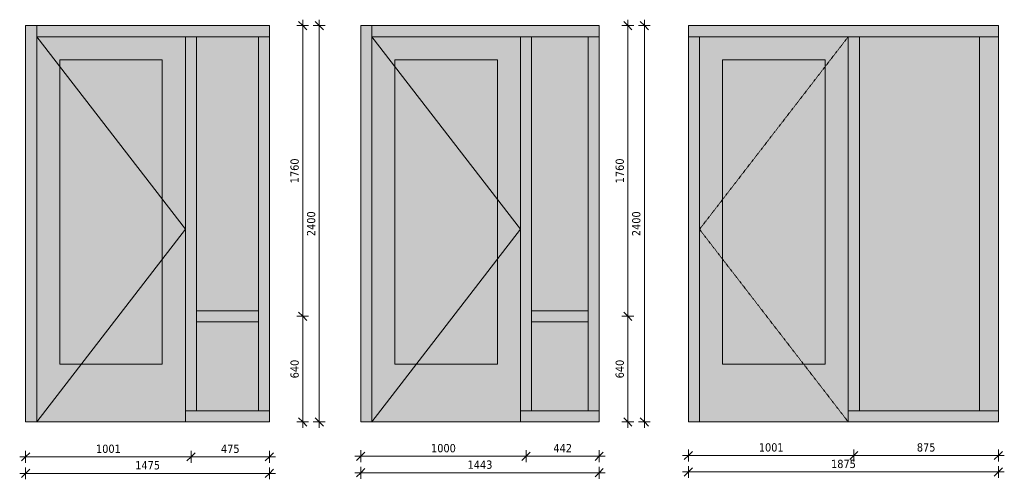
# Model space of a CAD drawing. Header units: millimetres. Extents: x 28714 to 120190, y -32637 to 2486.
# Tile 6 of 12: x 65727 to 71684, y -347 to 2436. Entities that reach past the tile are written whole.
import ezdxf

# ---------------------------------------------------------------- set-up
doc = ezdxf.new("R2010")
doc.units = ezdxf.units.MM
doc.linetypes.add('Hidden', pattern=[7.14375, 4.7625, -2.38125])
for name, color, linetype, lineweight in [('A-ANNO-DIMS', 211, 'Continuous', 9), ('A-ANNO-DIMS-20', 211, 'Continuous', 9), ('A-DOOR', 31, 'Continuous', 13), ('A-DOOR-FRAM', 31, 'Continuous', 13), ('A-GLAZ', 151, 'Continuous', 13), ('A-GLAZ-CURT', 52, 'Continuous', 13), ('A-GLAZ-CWMG', 51, 'Continuous', 13)]:
    doc.layers.add(name, color=color, linetype=linetype, lineweight=lineweight)
doc.styles.add('Tahoma', font='tahoma.ttf', dxfattribs={"height": 50})
doc.dimstyles.new('00_3B_2_5_-_streep_diagonaal', dxfattribs={"dimscale": 304.8, "dimtxt": 52.201042, "dimasz": 0.164042, "dimexe": 0.11811, "dimexo": 0.0625, "dimgap": 0.032808, "dimtad": 1, "dimdec": 0, "dimzin": 0, "dimdsep": 46, "dimtxsty": 'Tahoma', "dimblk1": 'OBLIQUE', "dimblk2": 'OBLIQUE', "dimsah": 1, "dimcen": 0.09, "dimdle": 0.11811, "dimazin": 0, "dimtfac": 1, "dimtdec": 4, "dimtix": 1, "dimtmove": 0, "dimatfit": 3, "dimfxl": 0.11811, "dimfxlon": 1, "dimtvp": 1, "dimtolj": 1, "dimtzin": 0, "dimarcsym": 2})

# ---------------------------------------------------------------- blocks, each defined once
blk = doc.blocks.new('System Panel - 31_WIN_paneel hout 60 mm-4153821-Bi_13')
at = {"layer": 'A-GLAZ-CURT'}
blk.add_hatch(color=256, dxfattribs=at).paths.add_polyline_path([(-12467, 67), (-12467, 606.5), (-12841, 606.5), (-12841, 67)])
blk = doc.blocks.new('Rectangular Mullion - NLRS_3-_CWM_kozijn profiel 067x114_gen_ASN-3843501-Bi_13')
at = {"layer": 'A-GLAZ-CWMG'}
blk.add_hatch(color=256, dxfattribs=at).paths.add_polyline_path([(-12874.5, 2333), (-12874.5, 2400), (-13808, 2400), (-13808, 2333)])
for p, q in [((-13808, 2333), (-13808, 2400)), ((-12874.5, 2400), (-13808, 2400)), ((-12874.5, 2333), (-13808, 2333))]:
    blk.add_line(p, q, dxfattribs=at)
blk = doc.blocks.new('Rectangular Mullion - NLRS_3-_CWM_kozijn profiel 067x114_gen_ASN-4154298-Bi_13')
at = {"layer": 'A-GLAZ-CWMG'}
blk.add_hatch(color=256, dxfattribs=at).paths.add_polyline_path([(-12400, 0), (-12400, 67), (-12908, 67), (-12908, 0)])
for p, q in [((-12908, 0), (-12908, 67)), ((-12908, 67), (-12400, 67)), ((-12400, 67), (-12400, 0)), ((-12908, 0), (-12400, 0))]:
    blk.add_line(p, q, dxfattribs=at)
blk = doc.blocks.new('Rectangular Mullion - NLRS_3-_CWM_kozijn profiel 067x114_gen_ASN-4153061-Bi_13')
at = {"layer": 'A-GLAZ-CWMG'}
blk.add_hatch(color=256, dxfattribs=at).paths.add_polyline_path([(-13808, 0), (-13808, 640), (-13875, 640), (-13875, 0)])
for p, q in [((-13875, 640), (-13875, 0)), ((-13808, 640), (-13808, 0)), ((-13808, 0), (-13875, 0))]:
    blk.add_line(p, q, dxfattribs=at)
blk = doc.blocks.new('Rectangular Mullion - NLRS_3-_CWM_kozijn profiel 067x114_gen_ASN-4152714-Bi_13')
at = {"layer": 'A-GLAZ-CWMG'}
blk.add_hatch(color=256, dxfattribs=at).paths.add_polyline_path([(-12467, 640), (-12400, 640), (-12400, 2333), (-12467, 2333)])
for p, q in [((-12467, 2333), (-12400, 2333)), ((-12467, 640), (-12467, 2333)), ((-12400, 640), (-12400, 2333))]:
    blk.add_line(p, q, dxfattribs=at)
blk = doc.blocks.new('NLRS_31_DO_CWB_deur 1_gen_ASN - 1std-4152785-Bi_13')
at = {"layer": 'A-DOOR-FRAM'}
h = blk.add_hatch(color=256, dxfattribs=at)
h.paths.add_polyline_path([(-13808, 0), (-12908, 0), (-12908, 2333), (-13808, 2333), (-13808, 640)])
h.paths.add_polyline_path([(-13668, 350), (-13668, 2193), (-13048, 2193), (-13048, 350)])
at = {"layer": 'A-DOOR'}
for p, q in [((-13048, 350), (-13668, 350)), ((-13048, 0), (-13668, 0))]:
    blk.add_line(p, q, dxfattribs=at)
at = {"layer": 'A-DOOR-FRAM'}
for p, q in [((-13668, 350), (-13668, 2193)), ((-13668, 2193), (-13048, 2193)), ((-13048, 2193), (-13048, 350)), ((-13048, 350), (-13668, 350)), ((-13808, 0), (-12908, 0))]:
    blk.add_line(p, q, dxfattribs=at)
blk = doc.blocks.new('Rectangular Mullion - NLRS_3-_CWM_kozijn profiel 067x114_gen_ASN-3915290-Bi_13')
at = {"layer": 'A-GLAZ-CWMG'}
blk.add_hatch(color=256, dxfattribs=at).paths.add_polyline_path([(-12400, 2333), (-12400, 2400), (-12874.5, 2400), (-12874.5, 2333)])
for p, q in [((-12400, 2400), (-12874.5, 2400)), ((-12400, 2400), (-12400, 2333)), ((-12400, 2333), (-12874.5, 2333))]:
    blk.add_line(p, q, dxfattribs=at)
blk = doc.blocks.new('Rectangular Mullion - NLRS_3-_CWM_kozijn profiel 067x114_gen_ASN-4152716-Bi_13')
at = {"layer": 'A-GLAZ-CWMG'}
blk.add_hatch(color=256, dxfattribs=at).paths.add_polyline_path([(-12841, 67), (-12841, 640), (-12908, 640), (-12908, 67)])
for p, q in [((-12908, 640), (-12908, 67)), ((-12841, 640), (-12841, 67)), ((-12841, 67), (-12908, 67))]:
    blk.add_line(p, q, dxfattribs=at)
blk = doc.blocks.new('NLRS_31_WIN_CWB_subvak -SH_gen_ASN - glas 2-4156961-Bi_13')
at = {"layer": 'A-GLAZ'}
blk.add_hatch(color=256, dxfattribs=at).paths.add_polyline_path([(-13048, 350), (-13048, 2193), (-13668, 2193), (-13668, 350)])
blk = doc.blocks.new('BI deur rechts - BI deur rechts-4147083-Bi_13')
at = {"layer": 'A-GLAZ'}
for p, q in [((-13808, 2333), (-12908, 1166.5)), ((-12908, 1166.5), (-13808, 0))]:
    blk.add_line(p, q, dxfattribs=at)
blk = doc.blocks.new('NLRS_31_WIN_CWB_subvak -SH_gen_ASN - glas 2-4153676-Bi_13')
at = {"layer": 'A-GLAZ'}
blk.add_hatch(color=256, dxfattribs=at).paths.add_polyline_path([(-12467, 673.5), (-12467, 2333), (-12841, 2333), (-12841, 673.5)])
blk = doc.blocks.new('Rectangular Mullion - NLRS_3-_CWM_kozijn profiel 067x114_gen_ASN-4153154-Bi_13')
at = {"layer": 'A-GLAZ-CWMG'}
blk.add_hatch(color=256, dxfattribs=at).paths.add_polyline_path([(-13808, 640), (-13808, 2400), (-13875, 2400), (-13875, 640)])
for p, q in [((-13875, 2400), (-13808, 2400)), ((-13875, 2400), (-13875, 640)), ((-13808, 2400), (-13808, 640))]:
    blk.add_line(p, q, dxfattribs=at)
blk = doc.blocks.new('Rectangular Mullion - NLRS_3-_CWM_kozijn profiel 067x114_gen_ASN-4154273-Bi_13')
at = {"layer": 'A-GLAZ-CWMG'}
blk.add_hatch(color=256, dxfattribs=at).paths.add_polyline_path([(-12467, 67), (-12400, 67), (-12400, 640), (-12467, 640)])
for p, q in [((-12467, 67), (-12467, 640)), ((-12400, 67), (-12400, 640)), ((-12400, 67), (-12467, 67))]:
    blk.add_line(p, q, dxfattribs=at)
blk = doc.blocks.new('Rectangular Mullion - NLRS_3-_CWM_kozijn profiel 067x114_gen_ASN-4153912-Bi_13')
at = {"layer": 'A-GLAZ-CWMG'}
blk.add_hatch(color=256, dxfattribs=at).paths.add_polyline_path([(-12467, 606.5), (-12467, 673.5), (-12841, 673.5), (-12841, 606.5)])
for p, q in [((-12841, 606.5), (-12841, 673.5)), ((-12467, 673.5), (-12841, 673.5)), ((-12467, 673.5), (-12467, 606.5)), ((-12467, 606.5), (-12841, 606.5))]:
    blk.add_line(p, q, dxfattribs=at)
blk = doc.blocks.new('Rectangular Mullion - NLRS_3-_CWM_kozijn profiel 067x114_gen_ASN-4153156-Bi_13')
at = {"layer": 'A-GLAZ-CWMG'}
blk.add_hatch(color=256, dxfattribs=at).paths.add_polyline_path([(-12841, 640), (-12841, 2333), (-12908, 2333), (-12908, 640)])
for p, q in [((-12908, 2333), (-12841, 2333)), ((-12908, 2333), (-12908, 640)), ((-12841, 2333), (-12841, 640))]:
    blk.add_line(p, q, dxfattribs=at)
blk = doc.blocks.new('System Panel - 31_WIN_paneel hout 60 mm-4153060-Bi_14')
at = {"layer": 'A-GLAZ-CURT'}
blk.add_hatch(color=256, dxfattribs=at).paths.add_polyline_path([(-12417, 67), (-12417, 606.5), (-12758.9, 606.5), (-12758.9, 67)])
blk = doc.blocks.new('Rectangular Mullion - NLRS_3-_CWM_kozijn profiel 067x114_gen_ASN-3843501-Bi_14')
at = {"layer": 'A-GLAZ-CWMG'}
blk.add_hatch(color=256, dxfattribs=at).paths.add_polyline_path([(-12792.4, 2333), (-12792.4, 2400), (-13725.9, 2400), (-13725.9, 2333)])
for p, q in [((-13725.9, 2333), (-13725.9, 2400)), ((-12792.4, 2400), (-13725.9, 2400)), ((-12792.4, 2333), (-13725.9, 2333))]:
    blk.add_line(p, q, dxfattribs=at)
blk = doc.blocks.new('Rectangular Mullion - NLRS_3-_CWM_kozijn profiel 067x114_gen_ASN-4154272-Bi_14')
at = {"layer": 'A-GLAZ-CWMG'}
blk.add_hatch(color=256, dxfattribs=at).paths.add_polyline_path([(-12350, 0), (-12350, 67), (-12825.9, 67), (-12825.9, 0)])
for p, q in [((-12825.9, 0), (-12825.9, 67)), ((-12825.9, 67), (-12350, 67)), ((-12350, 67), (-12350, 0)), ((-12825.9, 0), (-12350, 0))]:
    blk.add_line(p, q, dxfattribs=at)
blk = doc.blocks.new('Rectangular Mullion - NLRS_3-_CWM_kozijn profiel 067x114_gen_ASN-4153061-Bi_14')
at = {"layer": 'A-GLAZ-CWMG'}
blk.add_hatch(color=256, dxfattribs=at).paths.add_polyline_path([(-13725.9, 0), (-13725.9, 640), (-13792.9, 640), (-13792.9, 0)])
for p, q in [((-13792.9, 640), (-13792.9, 0)), ((-13725.9, 640), (-13725.9, 0)), ((-13725.9, 0), (-13792.9, 0))]:
    blk.add_line(p, q, dxfattribs=at)
blk = doc.blocks.new('Rectangular Mullion - NLRS_3-_CWM_kozijn profiel 067x114_gen_ASN-4152714-Bi_14')
at = {"layer": 'A-GLAZ-CWMG'}
blk.add_hatch(color=256, dxfattribs=at).paths.add_polyline_path([(-12417, 640), (-12350, 640), (-12350, 2333), (-12417, 2333)])
for p, q in [((-12417, 2333), (-12350, 2333)), ((-12417, 640), (-12417, 2333)), ((-12350, 640), (-12350, 2333))]:
    blk.add_line(p, q, dxfattribs=at)
blk = doc.blocks.new('NLRS_31_DO_CWB_deur 1_gen_ASN - 1std-4153062-Bi_14')
at = {"layer": 'A-DOOR-FRAM'}
h = blk.add_hatch(color=256, dxfattribs=at)
h.paths.add_polyline_path([(-13725.9, 0), (-12825.9, 0), (-12825.9, 2333), (-13725.9, 2333), (-13725.9, 640)])
h.paths.add_polyline_path([(-13585.9, 350), (-13585.9, 2193), (-12965.9, 2193), (-12965.9, 350)])
at = {"layer": 'A-DOOR'}
for p, q in [((-12965.9, 350), (-13585.9, 350)), ((-12965.9, 0), (-13585.9, 0))]:
    blk.add_line(p, q, dxfattribs=at)
at = {"layer": 'A-DOOR-FRAM'}
for p, q in [((-13585.9, 350), (-13585.9, 2193)), ((-13585.9, 2193), (-12965.9, 2193)), ((-12965.9, 2193), (-12965.9, 350)), ((-12965.9, 350), (-13585.9, 350)), ((-13725.9, 0), (-12825.9, 0))]:
    blk.add_line(p, q, dxfattribs=at)
blk = doc.blocks.new('Rectangular Mullion - NLRS_3-_CWM_kozijn profiel 067x114_gen_ASN-3843503-Bi_14')
at = {"layer": 'A-GLAZ-CWMG'}
blk.add_hatch(color=256, dxfattribs=at).paths.add_polyline_path([(-12350, 2333), (-12350, 2400), (-12792.4, 2400), (-12792.4, 2333)])
for p, q in [((-12350, 2400), (-12792.4, 2400)), ((-12350, 2400), (-12350, 2333)), ((-12350, 2333), (-12792.4, 2333))]:
    blk.add_line(p, q, dxfattribs=at)
blk = doc.blocks.new('Rectangular Mullion - NLRS_3-_CWM_kozijn profiel 067x114_gen_ASN-4152716-Bi_14')
at = {"layer": 'A-GLAZ-CWMG'}
blk.add_hatch(color=256, dxfattribs=at).paths.add_polyline_path([(-12758.9, 67), (-12758.9, 640), (-12825.9, 640), (-12825.9, 67)])
for p, q in [((-12825.9, 640), (-12825.9, 67)), ((-12758.9, 640), (-12758.9, 67)), ((-12758.9, 67), (-12825.9, 67))]:
    blk.add_line(p, q, dxfattribs=at)
blk = doc.blocks.new('NLRS_31_WIN_CWB_subvak -SH_gen_ASN - glas 2-4157538-Bi_14')
at = {"layer": 'A-GLAZ'}
blk.add_hatch(color=256, dxfattribs=at).paths.add_polyline_path([(-12965.9, 350), (-12965.9, 2193), (-13585.9, 2193), (-13585.9, 350)])
blk = doc.blocks.new('BI deur rechts - BI deur rechts-3953786-Bi_14')
at = {"layer": 'A-GLAZ'}
for p, q in [((-13725.9, 2333), (-12825.9, 1166.5)), ((-12825.9, 1166.5), (-13725.9, 0))]:
    blk.add_line(p, q, dxfattribs=at)
blk = doc.blocks.new('NLRS_31_WIN_CWB_subvak -SH_gen_ASN - glas 2-4153138-Bi_14')
at = {"layer": 'A-GLAZ'}
blk.add_hatch(color=256, dxfattribs=at).paths.add_polyline_path([(-12417, 673.5), (-12417, 2333), (-12758.9, 2333), (-12758.9, 673.5)])
blk = doc.blocks.new('Rectangular Mullion - NLRS_3-_CWM_kozijn profiel 067x114_gen_ASN-4153154-Bi_14')
at = {"layer": 'A-GLAZ-CWMG'}
blk.add_hatch(color=256, dxfattribs=at).paths.add_polyline_path([(-13725.9, 640), (-13725.9, 2400), (-13792.9, 2400), (-13792.9, 640)])
for p, q in [((-13792.9, 2400), (-13725.9, 2400)), ((-13792.9, 2400), (-13792.9, 640)), ((-13725.9, 2400), (-13725.9, 640))]:
    blk.add_line(p, q, dxfattribs=at)
blk = doc.blocks.new('Rectangular Mullion - NLRS_3-_CWM_kozijn profiel 067x114_gen_ASN-4154273-Bi_14')
at = {"layer": 'A-GLAZ-CWMG'}
blk.add_hatch(color=256, dxfattribs=at).paths.add_polyline_path([(-12417, 67), (-12350, 67), (-12350, 640), (-12417, 640)])
for p, q in [((-12417, 67), (-12417, 640)), ((-12350, 67), (-12350, 640)), ((-12350, 67), (-12417, 67))]:
    blk.add_line(p, q, dxfattribs=at)
blk = doc.blocks.new('Rectangular Mullion - NLRS_3-_CWM_kozijn profiel 067x114_gen_ASN-3843504-Bi_14')
at = {"layer": 'A-GLAZ-CWMG'}
blk.add_hatch(color=256, dxfattribs=at).paths.add_polyline_path([(-12417, 606.5), (-12417, 673.5), (-12758.9, 673.5), (-12758.9, 606.5)])
for p, q in [((-12758.9, 606.5), (-12758.9, 673.5)), ((-12417, 673.5), (-12758.9, 673.5)), ((-12417, 673.5), (-12417, 606.5)), ((-12417, 606.5), (-12758.9, 606.5))]:
    blk.add_line(p, q, dxfattribs=at)
blk = doc.blocks.new('Rectangular Mullion - NLRS_3-_CWM_kozijn profiel 067x114_gen_ASN-4153156-Bi_14')
at = {"layer": 'A-GLAZ-CWMG'}
blk.add_hatch(color=256, dxfattribs=at).paths.add_polyline_path([(-12758.9, 640), (-12758.9, 2333), (-12825.9, 2333), (-12825.9, 640)])
for p, q in [((-12825.9, 2333), (-12758.9, 2333)), ((-12825.9, 2333), (-12825.9, 640)), ((-12758.9, 2333), (-12758.9, 640))]:
    blk.add_line(p, q, dxfattribs=at)
blk = doc.blocks.new('NLRS_31_DO_CWB_deur 1_gen_ASN - 1std-4151991-Bi_15')
at = {"layer": 'A-DOOR-FRAM'}
h = blk.add_hatch(color=256, dxfattribs=at)
h.paths.add_polyline_path([(-12908, 0), (-12908, 2333), (-13808, 2333), (-13808, 0)])
h.paths.add_polyline_path([(-13668, 350), (-13668, 2193), (-13048, 2193), (-13048, 350)])
at = {"layer": 'A-DOOR'}
for p, q in [((-13668, 350), (-13048, 350)), ((-13668, 0), (-13048, 0))]:
    blk.add_line(p, q, dxfattribs=at)
at = {"layer": 'A-DOOR-FRAM'}
for p, q in [((-13668, 350), (-13668, 2193)), ((-13668, 2193), (-13048, 2193)), ((-13048, 2193), (-13048, 350)), ((-13048, 350), (-13668, 350)), ((-13808, 0), (-12908, 0))]:
    blk.add_line(p, q, dxfattribs=at)
blk = doc.blocks.new('Rectangular Mullion - NLRS_3-_CWM_kozijn profiel 067x114_gen_ASN-3915161-Bi_15')
at = {"layer": 'A-GLAZ-CWMG'}
blk.add_hatch(color=256, dxfattribs=at).paths.add_polyline_path([(-12000, 2333), (-12000, 2400), (-12874.5, 2400), (-12874.5, 2333)])
for p, q in [((-12000, 2400), (-12874.5, 2400)), ((-12000, 2400), (-12000, 2333)), ((-12874.5, 2333), (-12000, 2333))]:
    blk.add_line(p, q, dxfattribs=at)
blk = doc.blocks.new('Rectangular Mullion - NLRS_3-_CWM_kozijn profiel 114x114_gen_ASN-2467152-Bi_15')
at = {"layer": 'A-GLAZ-CWMG'}
blk.add_hatch(color=256, dxfattribs=at).paths.add_polyline_path([(-12000, 67), (-12000, 2333), (-12114, 2333), (-12114, 67)])
for p, q in [((-12114, 2333), (-12000, 2333)), ((-12114, 2333), (-12114, 67)), ((-12000, 67), (-12000, 2333)), ((-12000, 67), (-12114, 67))]:
    blk.add_line(p, q, dxfattribs=at)
blk = doc.blocks.new('Rectangular Mullion - NLRS_3-_CWM_kozijn profiel 067x114_gen_ASN-4150056-Bi_15')
at = {"layer": 'A-GLAZ-CWMG'}
blk.add_hatch(color=256, dxfattribs=at).paths.add_polyline_path([(-13875, 0), (-13808, 0), (-13808, 2333), (-13875, 2333)])
for p, q in [((-13875, 2333), (-13808, 2333)), ((-13875, 2333), (-13875, 0)), ((-13808, 0), (-13808, 2333)), ((-13808, 0), (-13875, 0))]:
    blk.add_line(p, q, dxfattribs=at)
blk = doc.blocks.new('NLRS_31_WIN_CWB_subvak -SH_gen_ASN - glas 2-3915254-Bi_15')
at = {"layer": 'A-GLAZ'}
blk.add_hatch(color=256, dxfattribs=at).paths.add_polyline_path([(-12114, 67), (-12114, 2333), (-12841, 2333), (-12841, 67)])
blk = doc.blocks.new('Rectangular Mullion - NLRS_3-_CWM_kozijn profiel 067x114_gen_ASN-2502568-Bi_15')
at = {"layer": 'A-GLAZ-CWMG'}
blk.add_hatch(color=256, dxfattribs=at).paths.add_polyline_path([(-13875, 2333), (-12874.5, 2333), (-12874.5, 2400), (-13875, 2400)])
for p, q in [((-13875, 2333), (-13875, 2400)), ((-12874.5, 2400), (-13875, 2400)), ((-13875, 2333), (-12874.5, 2333))]:
    blk.add_line(p, q, dxfattribs=at)
blk = doc.blocks.new('Rectangular Mullion - NLRS_3-_CWM_kozijn profiel 067x114_gen_ASN-4150952-Bi_15')
at = {"layer": 'A-GLAZ-CWMG'}
blk.add_hatch(color=256, dxfattribs=at).paths.add_polyline_path([(-12000, 0), (-12000, 67), (-12908, 67), (-12908, 0)])
for p, q in [((-12908, 0), (-12908, 67)), ((-12000, 67), (-12908, 67)), ((-12000, 67), (-12000, 0)), ((-12908, 0), (-12000, 0))]:
    blk.add_line(p, q, dxfattribs=at)
blk = doc.blocks.new('Rectangular Mullion - NLRS_3-_CWM_kozijn profiel 067x114_gen_ASN-2027056-Bi_15')
at = {"layer": 'A-GLAZ-CWMG'}
blk.add_hatch(color=256, dxfattribs=at).paths.add_polyline_path([(-12841, 67), (-12841, 2333), (-12908, 2333), (-12908, 67)])
for p, q in [((-12908, 2333), (-12841, 2333)), ((-12908, 2333), (-12908, 67)), ((-12841, 67), (-12841, 2333)), ((-12841, 67), (-12908, 67))]:
    blk.add_line(p, q, dxfattribs=at)
blk = doc.blocks.new('NLRS_31_WIN_CWB_subvak -SH_gen_ASN - glas 2-4157091-Bi_15')
at = {"layer": 'A-GLAZ'}
blk.add_hatch(color=256, dxfattribs=at).paths.add_polyline_path([(-13048, 350), (-13048, 2193), (-13668, 2193), (-13668, 350)])
blk = doc.blocks.new('BU deur links - BU deur links-4150951-Bi_15')
at = {"layer": 'A-GLAZ', "linetype": 'Hidden'}
for p, q in [((-12908, 2333), (-13808, 1166.5)), ((-13808, 1166.5), (-12908, 0))]:
    blk.add_line(p, q, dxfattribs=at)
blk = doc.blocks.new('DIMBLOCK57-Bi_13')
at = {"layer": 'A-ANNO-DIMS-20'}
for p, q in [((65762.6, -311.4), (65762.6, -275.4)), ((65762.6, -311.4), (65787.6, -286.4)), ((67237.6, -311.4), (67237.6, -275.4)), ((67237.6, -311.4), (67262.6, -286.4)), ((65726.6, -311.4), (67273.6, -311.4)), ((65762.6, -311.4), (65737.6, -336.4)), ((65762.6, -311.4), (65762.6, -347.4)), ((67237.6, -311.4), (67212.6, -336.4)), ((67237.6, -311.4), (67237.6, -347.4))]:
    blk.add_line(p, q, dxfattribs=at)
at = {"layer": 'A-ANNO-DIMS-20', "color": 0, "insert": (66425.5, -237.3), "char_height": 50, "width": 178.975, "attachment_point": 1, "line_spacing_factor": 0.994306, "style": 'Tahoma'}
blk.add_mtext('1475', dxfattribs=at)
blk = doc.blocks.new('_Oblique')
at = {"color": 0, "linetype": 'ByBlock', "lineweight": -2}
blk.add_line((-0.5, -0.5), (0.5, 0.5), dxfattribs=at)
blk = doc.blocks.new('DIMBLOCK58-Bi_13')
at = {"layer": 'A-ANNO-DIMS-20'}
for p, q in [((65762.6, -211.4), (65762.6, -175.4)), ((66763.1, -211.4), (66763.1, -175.4)), ((65726.6, -211.4), (66763.1, -211.4)), ((65762.6, -211.4), (65737.6, -236.4)), ((65762.6, -211.4), (65787.6, -186.4)), ((65762.6, -211.4), (65762.6, -247.4)), ((66763.1, -211.4), (66738.1, -236.4)), ((66763.1, -211.4), (66788.1, -186.4)), ((66763.1, -211.4), (66763.1, -247.4))]:
    blk.add_line(p, q, dxfattribs=at)
at = {"layer": 'A-ANNO-DIMS-20', "color": 0, "insert": (66188.3, -137.3), "char_height": 50, "width": 178.975, "attachment_point": 1, "line_spacing_factor": 0.994306, "style": 'Tahoma'}
blk.add_mtext('1001', dxfattribs=at)
blk = doc.blocks.new('DIMBLOCK59-Bi_13')
at = {"layer": 'A-ANNO-DIMS-20'}
for p, q in [((66763.1, -211.4), (66763.1, -175.4)), ((67237.6, -211.4), (67237.6, -175.4)), ((66763.1, -211.4), (66738.1, -236.4)), ((66763.1, -211.4), (66788.1, -186.4)), ((66763.1, -211.4), (67273.6, -211.4)), ((66763.1, -211.4), (66763.1, -247.4)), ((67237.6, -211.4), (67212.6, -236.4)), ((67237.6, -211.4), (67262.6, -186.4)), ((67237.6, -211.4), (67237.6, -247.4))]:
    blk.add_line(p, q, dxfattribs=at)
at = {"layer": 'A-ANNO-DIMS-20', "color": 0, "insert": (66944.4, -137.3), "char_height": 50, "width": 134.231, "attachment_point": 1, "line_spacing_factor": 0.994306, "style": 'Tahoma'}
blk.add_mtext('475', dxfattribs=at)
blk = doc.blocks.new('DIMBLOCK60-Bi_13')
at = {"layer": 'A-ANNO-DIMS-20'}
for p, q in [((67538.8, 2400), (67502.8, 2400)), ((67538.8, 2400), (67513.8, 2425)), ((67538.8, -36), (67538.8, 2436)), ((67538.8, 2400), (67563.8, 2375)), ((67538.8, 2400), (67574.8, 2400)), ((67538.8, 0), (67502.8, 0)), ((67538.8, 0), (67513.8, 25)), ((67538.8, 0), (67563.8, -25)), ((67538.8, 0), (67574.8, 0))]:
    blk.add_line(p, q, dxfattribs=at)
at = {"layer": 'A-ANNO-DIMS-20', "color": 0, "insert": (67464.7, 1125.4), "char_height": 50, "width": 178.975, "attachment_point": 1, "rotation": 90, "line_spacing_factor": 0.994306, "style": 'Tahoma'}
blk.add_mtext('2400', dxfattribs=at)
blk = doc.blocks.new('DIMBLOCK61-Bi_13')
at = {"layer": 'A-ANNO-DIMS-20'}
for p, q in [((67438.8, 640), (67413.8, 665)), ((67438.8, 640), (67402.8, 640)), ((67438.8, -36), (67438.8, 640)), ((67438.8, 640), (67463.8, 615)), ((67438.8, 640), (67474.8, 640)), ((67438.8, 0), (67402.8, 0)), ((67438.8, 0), (67413.8, 25)), ((67438.8, 0), (67463.8, -25)), ((67438.8, 0), (67474.8, 0))]:
    blk.add_line(p, q, dxfattribs=at)
at = {"layer": 'A-ANNO-DIMS-20', "color": 0, "insert": (67364.7, 264.1), "char_height": 50, "width": 134.231, "attachment_point": 1, "rotation": 90, "line_spacing_factor": 0.994306, "style": 'Tahoma'}
blk.add_mtext('640', dxfattribs=at)
blk = doc.blocks.new('DIMBLOCK62-Bi_13')
at = {"layer": 'A-ANNO-DIMS-20'}
for p, q in [((67438.8, 2400), (67402.8, 2400)), ((67438.8, 2400), (67413.8, 2425)), ((67438.8, 640), (67438.8, 2436)), ((67438.8, 2400), (67463.8, 2375)), ((67438.8, 2400), (67474.8, 2400)), ((67438.8, 640), (67413.8, 665)), ((67438.8, 640), (67402.8, 640)), ((67438.8, 640), (67463.8, 615)), ((67438.8, 640), (67474.8, 640))]:
    blk.add_line(p, q, dxfattribs=at)
at = {"layer": 'A-ANNO-DIMS-20', "color": 0, "insert": (67364.7, 1445.4), "char_height": 50, "width": 178.975, "attachment_point": 1, "rotation": 90, "line_spacing_factor": 0.994306, "style": 'Tahoma'}
blk.add_mtext('1760', dxfattribs=at)
blk = doc.blocks.new('DIMBLOCK63-Bi_14')
at = {"layer": 'A-ANNO-DIMS-20'}
for p, q in [((67789.6, -207.7), (67789.6, -171.7)), ((68790.1, -207.7), (68790.1, -171.7)), ((67753.6, -207.7), (68790.1, -207.7)), ((67789.6, -207.7), (67764.6, -232.7)), ((67789.6, -207.7), (67814.6, -182.7)), ((67789.6, -207.7), (67789.6, -243.7)), ((68790.1, -207.7), (68765.1, -232.7)), ((68790.1, -207.7), (68815.1, -182.7)), ((68790.1, -207.7), (68790.1, -243.7))]:
    blk.add_line(p, q, dxfattribs=at)
at = {"layer": 'A-ANNO-DIMS-20', "color": 0, "insert": (68215.3, -133.6), "char_height": 50, "width": 178.975, "attachment_point": 1, "line_spacing_factor": 0.994306, "style": 'Tahoma'}
blk.add_mtext('1000', dxfattribs=at)
blk = doc.blocks.new('DIMBLOCK64-Bi_14')
at = {"layer": 'A-ANNO-DIMS-20'}
for p, q in [((68790.1, -207.7), (68790.1, -171.7)), ((69232.5, -207.7), (69232.5, -171.7)), ((68790.1, -207.7), (68765.1, -232.7)), ((68790.1, -207.7), (68815.1, -182.7)), ((68790.1, -207.7), (69268.5, -207.7)), ((68790.1, -207.7), (68790.1, -243.7)), ((69232.5, -207.7), (69207.5, -232.7)), ((69232.5, -207.7), (69257.5, -182.7)), ((69232.5, -207.7), (69232.5, -243.7))]:
    blk.add_line(p, q, dxfattribs=at)
at = {"layer": 'A-ANNO-DIMS-20', "color": 0, "insert": (68955.4, -133.6), "char_height": 50, "width": 134.231, "attachment_point": 1, "line_spacing_factor": 0.994306, "style": 'Tahoma'}
blk.add_mtext('442', dxfattribs=at)
blk = doc.blocks.new('DIMBLOCK65-Bi_14')
at = {"layer": 'A-ANNO-DIMS-20'}
for p, q in [((67789.6, -307.7), (67789.6, -271.7)), ((67789.6, -307.7), (67814.6, -282.7)), ((69232.5, -307.7), (69232.5, -271.7)), ((69232.5, -307.7), (69257.5, -282.7)), ((67753.6, -307.7), (69268.5, -307.7)), ((67789.6, -307.7), (67764.6, -332.7)), ((67789.6, -307.7), (67789.6, -343.7)), ((69232.5, -307.7), (69207.5, -332.7)), ((69232.5, -307.7), (69232.5, -343.7))]:
    blk.add_line(p, q, dxfattribs=at)
at = {"layer": 'A-ANNO-DIMS-20', "color": 0, "insert": (68436.5, -233.6), "char_height": 50, "width": 178.975, "attachment_point": 1, "line_spacing_factor": 0.994306, "style": 'Tahoma'}
blk.add_mtext('1443', dxfattribs=at)
blk = doc.blocks.new('DIMBLOCK66-Bi_14')
at = {"layer": 'A-ANNO-DIMS-20'}
for p, q in [((69406, 640), (69381, 665)), ((69406, 640), (69370, 640)), ((69406, -36), (69406, 640)), ((69406, 640), (69431, 615)), ((69406, 640), (69442, 640)), ((69406, 0), (69370, 0)), ((69406, 0), (69381, 25)), ((69406, 0), (69431, -25)), ((69406, 0), (69442, 0))]:
    blk.add_line(p, q, dxfattribs=at)
at = {"layer": 'A-ANNO-DIMS-20', "color": 0, "insert": (69331.9, 264.1), "char_height": 50, "width": 134.231, "attachment_point": 1, "rotation": 90, "line_spacing_factor": 0.994306, "style": 'Tahoma'}
blk.add_mtext('640', dxfattribs=at)
blk = doc.blocks.new('DIMBLOCK67-Bi_14')
at = {"layer": 'A-ANNO-DIMS-20'}
for p, q in [((69406, 2400), (69370, 2400)), ((69406, 2400), (69381, 2425)), ((69406, 640), (69406, 2436)), ((69406, 2400), (69431, 2375)), ((69406, 2400), (69442, 2400)), ((69406, 640), (69381, 665)), ((69406, 640), (69370, 640)), ((69406, 640), (69431, 615)), ((69406, 640), (69442, 640))]:
    blk.add_line(p, q, dxfattribs=at)
at = {"layer": 'A-ANNO-DIMS-20', "color": 0, "insert": (69331.9, 1445.4), "char_height": 50, "width": 178.975, "attachment_point": 1, "rotation": 90, "line_spacing_factor": 0.994306, "style": 'Tahoma'}
blk.add_mtext('1760', dxfattribs=at)
blk = doc.blocks.new('DIMBLOCK68-Bi_14')
at = {"layer": 'A-ANNO-DIMS-20'}
for p, q in [((69506, 2400), (69470, 2400)), ((69506, 2400), (69481, 2425)), ((69506, -36), (69506, 2436)), ((69506, 2400), (69531, 2375)), ((69506, 2400), (69542, 2400)), ((69506, 0), (69470, 0)), ((69506, 0), (69481, 25)), ((69506, 0), (69531, -25)), ((69506, 0), (69542, 0))]:
    blk.add_line(p, q, dxfattribs=at)
at = {"layer": 'A-ANNO-DIMS-20', "color": 0, "insert": (69431.9, 1125.4), "char_height": 50, "width": 178.975, "attachment_point": 1, "rotation": 90, "line_spacing_factor": 0.994306, "style": 'Tahoma'}
blk.add_mtext('2400', dxfattribs=at)
blk = doc.blocks.new('DIMBLOCK69-Bi_15')
at = {"layer": 'A-ANNO-DIMS-20'}
for p, q in [((69772.7, -203), (69772.7, -167)), ((69772.7, -203), (69797.7, -178)), ((70773.2, -203), (70773.2, -167)), ((70773.2, -203), (70798.2, -178)), ((69736.7, -203), (70773.2, -203)), ((69772.7, -203), (69747.7, -228)), ((69772.7, -203), (69772.7, -239)), ((70773.2, -203), (70748.2, -228)), ((70773.2, -203), (70773.2, -239))]:
    blk.add_line(p, q, dxfattribs=at)
at = {"layer": 'A-ANNO-DIMS-20', "color": 0, "insert": (70198.4, -129), "char_height": 50, "width": 178.975, "attachment_point": 1, "line_spacing_factor": 0.994306, "style": 'Tahoma'}
blk.add_mtext('1001', dxfattribs=at)
blk = doc.blocks.new('DIMBLOCK70-Bi_15')
at = {"layer": 'A-ANNO-DIMS-20'}
for p, q in [((70773.2, -203), (70773.2, -167)), ((70773.2, -203), (70798.2, -178)), ((71647.7, -203), (71647.7, -167)), ((71647.7, -203), (71672.7, -178)), ((70773.2, -203), (70748.2, -228)), ((70773.2, -203), (71683.7, -203)), ((70773.2, -203), (70773.2, -239)), ((71647.7, -203), (71622.7, -228)), ((71647.7, -203), (71647.7, -239))]:
    blk.add_line(p, q, dxfattribs=at)
at = {"layer": 'A-ANNO-DIMS-20', "color": 0, "insert": (71154.5, -129), "char_height": 50, "width": 134.231, "attachment_point": 1, "line_spacing_factor": 0.994306, "style": 'Tahoma'}
blk.add_mtext('875', dxfattribs=at)
blk = doc.blocks.new('DIMBLOCK71-Bi_15')
at = {"layer": 'A-ANNO-DIMS-20'}
for p, q in [((69772.7, -303), (69772.7, -267)), ((69772.7, -303), (69797.7, -278)), ((71647.7, -303), (71647.7, -267)), ((71647.7, -303), (71672.7, -278)), ((69736.7, -303), (71683.7, -303)), ((69772.7, -303), (69747.7, -328)), ((69772.7, -303), (69772.7, -339)), ((71647.7, -303), (71622.7, -328)), ((71647.7, -303), (71647.7, -339))]:
    blk.add_line(p, q, dxfattribs=at)
at = {"layer": 'A-ANNO-DIMS-20', "color": 0, "insert": (70635.6, -229), "char_height": 50, "width": 178.975, "attachment_point": 1, "line_spacing_factor": 0.994306, "style": 'Tahoma'}
blk.add_mtext('1875', dxfattribs=at)

msp = doc.modelspace()

# ---------------------------------------------------------------- block references
at = {"layer": 'A-DOOR-FRAM'}
for name, p in [('NLRS_31_DO_CWB_deur 1_gen_ASN - 1std-4152785-Bi_13', (79637.6, 0)), ('NLRS_31_DO_CWB_deur 1_gen_ASN - 1std-4153062-Bi_14', (81582.5, 0)), ('NLRS_31_DO_CWB_deur 1_gen_ASN - 1std-4151991-Bi_15', (83647.7, 0))]:
    msp.add_blockref(name, p, dxfattribs=at)
at = {"layer": 'A-GLAZ'}
for name, p in [('BI deur rechts - BI deur rechts-4147083-Bi_13', (79637.6, 0)), ('NLRS_31_WIN_CWB_subvak -SH_gen_ASN - glas 2-4153676-Bi_13', (79637.6, 0)), ('BI deur rechts - BI deur rechts-3953786-Bi_14', (81582.5, 0)), ('NLRS_31_WIN_CWB_subvak -SH_gen_ASN - glas 2-4153138-Bi_14', (81582.5, 0)), ('NLRS_31_WIN_CWB_subvak -SH_gen_ASN - glas 2-3915254-Bi_15', (83647.7, 0)), ('NLRS_31_WIN_CWB_subvak -SH_gen_ASN - glas 2-4156961-Bi_13', (79637.6, 0)), ('NLRS_31_WIN_CWB_subvak -SH_gen_ASN - glas 2-4157538-Bi_14', (81582.5, 0)), ('NLRS_31_WIN_CWB_subvak -SH_gen_ASN - glas 2-4157091-Bi_15', (83647.7, 0))]:
    msp.add_blockref(name, p, dxfattribs=at)
at = {"layer": 'A-GLAZ', "linetype": 'Hidden'}
msp.add_blockref('BU deur links - BU deur links-4150951-Bi_15', (83647.7, 0), dxfattribs=at)
at = {"layer": 'A-GLAZ-CURT'}
for name, p in [('System Panel - 31_WIN_paneel hout 60 mm-4153821-Bi_13', (79637.6, 0)), ('System Panel - 31_WIN_paneel hout 60 mm-4153060-Bi_14', (81582.5, 0))]:
    msp.add_blockref(name, p, dxfattribs=at)
at = {"layer": 'A-GLAZ-CWMG'}
for name, p in [('Rectangular Mullion - NLRS_3-_CWM_kozijn profiel 067x114_gen_ASN-4153154-Bi_13', (79637.6, 0)), ('Rectangular Mullion - NLRS_3-_CWM_kozijn profiel 067x114_gen_ASN-3843501-Bi_13', (79637.6, 0)), ('Rectangular Mullion - NLRS_3-_CWM_kozijn profiel 067x114_gen_ASN-3915290-Bi_13', (79637.6, 0)), ('Rectangular Mullion - NLRS_3-_CWM_kozijn profiel 067x114_gen_ASN-4153154-Bi_14', (81582.5, 0)), ('Rectangular Mullion - NLRS_3-_CWM_kozijn profiel 067x114_gen_ASN-3843501-Bi_14', (81582.5, 0)), ('Rectangular Mullion - NLRS_3-_CWM_kozijn profiel 067x114_gen_ASN-3843503-Bi_14', (81582.5, 0)), ('Rectangular Mullion - NLRS_3-_CWM_kozijn profiel 067x114_gen_ASN-2502568-Bi_15', (83647.7, 0)), ('Rectangular Mullion - NLRS_3-_CWM_kozijn profiel 067x114_gen_ASN-3915161-Bi_15', (83647.7, 0)), ('Rectangular Mullion - NLRS_3-_CWM_kozijn profiel 067x114_gen_ASN-4153156-Bi_13', (79637.6, 0)), ('Rectangular Mullion - NLRS_3-_CWM_kozijn profiel 067x114_gen_ASN-4152714-Bi_13', (79637.6, 0)), ('Rectangular Mullion - NLRS_3-_CWM_kozijn profiel 067x114_gen_ASN-4153156-Bi_14', (81582.5, 0)), ('Rectangular Mullion - NLRS_3-_CWM_kozijn profiel 067x114_gen_ASN-4152714-Bi_14', (81582.5, 0)), ('Rectangular Mullion - NLRS_3-_CWM_kozijn profiel 067x114_gen_ASN-4150056-Bi_15', (83647.7, 0)), ('Rectangular Mullion - NLRS_3-_CWM_kozijn profiel 067x114_gen_ASN-2027056-Bi_15', (83647.7, 0)), ('Rectangular Mullion - NLRS_3-_CWM_kozijn profiel 114x114_gen_ASN-2467152-Bi_15', (83647.7, 0)), ('Rectangular Mullion - NLRS_3-_CWM_kozijn profiel 067x114_gen_ASN-4153912-Bi_13', (79637.6, 0)), ('Rectangular Mullion - NLRS_3-_CWM_kozijn profiel 067x114_gen_ASN-3843504-Bi_14', (81582.5, 0)), ('Rectangular Mullion - NLRS_3-_CWM_kozijn profiel 067x114_gen_ASN-4153061-Bi_13', (79637.6, 0)), ('Rectangular Mullion - NLRS_3-_CWM_kozijn profiel 067x114_gen_ASN-4152716-Bi_13', (79637.6, 0)), ('Rectangular Mullion - NLRS_3-_CWM_kozijn profiel 067x114_gen_ASN-4154273-Bi_13', (79637.6, 0)), ('Rectangular Mullion - NLRS_3-_CWM_kozijn profiel 067x114_gen_ASN-4153061-Bi_14', (81582.5, 0)), ('Rectangular Mullion - NLRS_3-_CWM_kozijn profiel 067x114_gen_ASN-4152716-Bi_14', (81582.5, 0)), ('Rectangular Mullion - NLRS_3-_CWM_kozijn profiel 067x114_gen_ASN-4154273-Bi_14', (81582.5, 0)), ('Rectangular Mullion - NLRS_3-_CWM_kozijn profiel 067x114_gen_ASN-4154298-Bi_13', (79637.6, 0)), ('Rectangular Mullion - NLRS_3-_CWM_kozijn profiel 067x114_gen_ASN-4154272-Bi_14', (81582.5, 0)), ('Rectangular Mullion - NLRS_3-_CWM_kozijn profiel 067x114_gen_ASN-4150952-Bi_15', (83647.7, 0))]:
    msp.add_blockref(name, p, dxfattribs=at)

# ---------------------------------------------------------------- dimensions: what is measured, and where the dimension line sits
at = {"layer": 'A-ANNO-DIMS'}
for base, p1, p2, angle, override, picture, middle in [((67438.8, 2400), (67402.8, 640), (67402.8, 2400), 90, {"dimpost": '<>', "dimfxl": 1760}, 'DIMBLOCK62-Bi_13', (67402.8, 1520)), ((67538.8, 2400), (67502.8, 0), (67502.8, 2400), 90, {"dimpost": '<>', "dimfxl": 2400}, 'DIMBLOCK60-Bi_13', (67502.7, 1200)), ((69406, 2400), (69370, 640), (69370, 2400), 90, {"dimpost": '<>', "dimfxl": 1760}, 'DIMBLOCK67-Bi_14', (69370, 1520)), ((69506, 2400), (69470, 0), (69470, 2400), 90, {"dimpost": '<>', "dimfxl": 2400}, 'DIMBLOCK68-Bi_14', (69470, 1200)), ((67438.8, 640), (67402.8, 0), (67402.8, 640), 90, {"dimpost": '<>', "dimfxl": 640}, 'DIMBLOCK61-Bi_13', (67402.8, 320)), ((69406, 640), (69370, 0), (69370, 640), 90, {"dimpost": '<>', "dimfxl": 640}, 'DIMBLOCK66-Bi_14', (69370, 320)), ((66763.1031894, -211.3975407), (65762.6031894, -175.3975407), (66763.1031894, -175.3975407), 0, {"dimpost": '<>', "dimfxl": 1000.5}, 'DIMBLOCK58-Bi_13', (66262.8531894, -175.3733636)), ((69232.5, -207.7), (68790.1, -171.7), (69232.5, -171.7), 0, {"dimpost": '<>', "dimfxl": 442.4}, 'DIMBLOCK64-Bi_14', (69011.3, -172.2)), ((70773.1924889, -203.0450213), (69772.6924889, -167.0450213), (70773.1924889, -167.0450213), 0, {"dimpost": '<>', "dimfxl": 1000.5}, 'DIMBLOCK69-Bi_15', (70272.9424889, -167.0208442)), ((71647.7, -303), (69772.7, -267), (71647.7, -267), 0, {"dimpost": '<>', "dimfxl": 1875}, 'DIMBLOCK71-Bi_15', (70710.2, -266.9))]:
    dim = msp.add_linear_dim(base=base, p1=p1, p2=p2, angle=angle, dimstyle='00_3B_2_5_-_streep_diagonaal', override=override, dxfattribs=at)
    dim.commit()
    dim.dimension.update_dxf_attribs({"geometry": picture, "text_midpoint": middle})
for base, p1, p2, override, picture, middle in [((67237.6031894, -211.3975407), (66763.1031894, -175.3975407), (67237.6031894, -175.3975407), {"dimpost": '<>', "dimfxl": 474.5}, 'DIMBLOCK59-Bi_13', (67000.3531894, -175.8770572)), ((68790.0825, -207.7182), (67789.6222, -171.7182), (68790.0825, -171.7182), {"dimpost": '<>', "dimfxl": 1000.460379}, 'DIMBLOCK63-Bi_14', (68289.8523, -171.694)), ((71647.6924889, -203.0450213), (70773.1924889, -167.0450213), (71647.6924889, -167.0450213), {"dimpost": '<>', "dimfxl": 874.5}, 'DIMBLOCK70-Bi_15', (71210.4424889, -166.9033156)), ((67237.6, -311.4), (65762.6, -275.4), (67237.6, -275.4), {"dimpost": '<>', "dimfxl": 1475}, 'DIMBLOCK57-Bi_13', (66500.1, -275.8)), ((69232.5, -307.7), (67789.6, -271.7), (69232.5, -271.7), {"dimpost": '<>', "dimfxl": 1442.860379}, 'DIMBLOCK65-Bi_14', (68511.1, -271.7))]:
    dim = msp.add_linear_dim(base=base, p1=p1, p2=p2, dimstyle='00_3B_2_5_-_streep_diagonaal', override=override, dxfattribs=at)
    dim.commit()
    dim.dimension.update_dxf_attribs({"geometry": picture, "text_midpoint": middle})

doc.saveas('drawing.dxf')
